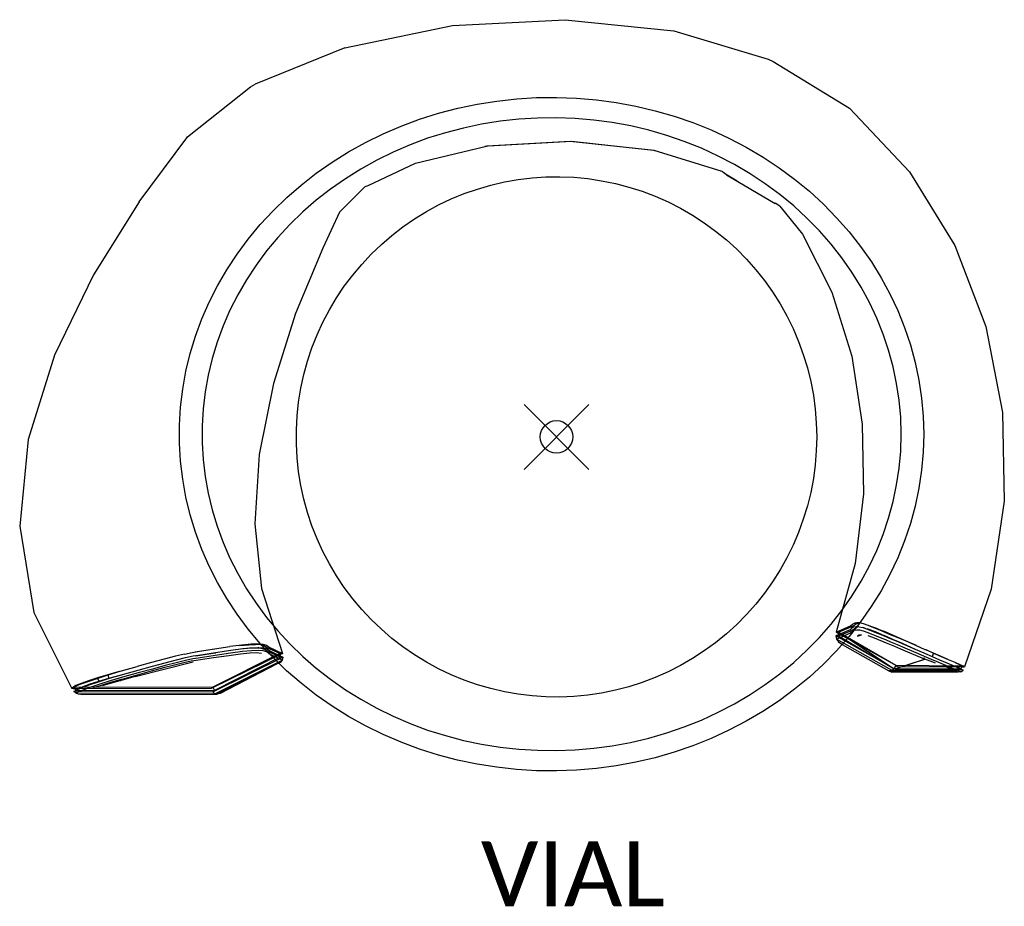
# Model space of a CAD drawing. Header units: feet. Extents: x -16.5 to 13.8, y -14.5 to 12.9.
import ezdxf

# ---------------------------------------------------------------- set-up
doc = ezdxf.new("R2010")
doc.units = ezdxf.units.FT
doc.header["$LTSCALE"] = 100
doc.header["$MEASUREMENT"] = 0
doc.header["$PDMODE"] = 35
doc.header["$PDSIZE"] = 1
doc.layers.add('A-FURN-P-ST', color=2, linetype='Continuous')
doc.layers.add('A-FURN-P-ST-TN', color=2, linetype='Continuous')
doc.styles.add('MtXpl_Calibri', font='calibri.ttf')

msp = doc.modelspace()

# ---------------------------------------------------------------- linework, layer by layer
at = {"layer": 'A-FURN-P-ST', "lineweight": -3}
for p, q in [((-3.202, 12.667), (0.27, 12.85)), ((0.27, 12.85), (3.615, 12.507)), ((-6.521, 11.986), (-3.202, 12.667)), ((3.615, 12.507), (6.517, 11.635)), ((-6.521, 11.986), (-9.282, 10.867)), ((6.67, 11.563), (9.021, 10.128)), ((-11.357, 9.239), (-9.426, 10.778)), ((-2.442, 10.248), (-1.836, 10.345)), ((-1.836, 10.345), (-1.226, 10.412)), ((-1.226, 10.412), (-0.612, 10.449)), ((-0.612, 10.449), (0.003, 10.457)), ((0.003, 10.457), (0.618, 10.434)), ((0.618, 10.434), (1.231, 10.382)), ((1.231, 10.382), (1.839, 10.3)), ((-3.633, 9.967), (-3.042, 10.122)), ((-3.042, 10.122), (-2.442, 10.248)), ((1.839, 10.3), (2.442, 10.189)), ((2.442, 10.189), (3.038, 10.048)), ((3.038, 10.048), (3.624, 9.879)), ((9.021, 10.128), (10.871, 8.167)), ((-4.783, 9.572), (-4.214, 9.784)), ((-4.214, 9.784), (-3.633, 9.967)), ((-1.735, 9.723), (-2.304, 9.632)), ((-1.161, 9.786), (-1.735, 9.723)), ((-0.584, 9.821), (-1.161, 9.786)), ((-0.006, 9.828), (-0.584, 9.821)), ((0.571, 9.807), (-0.006, 9.828)), ((1.146, 9.758), (0.571, 9.807)), ((1.718, 9.681), (1.146, 9.758)), ((3.624, 9.879), (4.199, 9.681)), ((-5.339, 9.334), (-4.783, 9.572)), ((-2.867, 9.514), (-3.422, 9.368)), ((-2.304, 9.632), (-2.867, 9.514)), ((2.285, 9.576), (1.718, 9.681)), ((2.844, 9.444), (2.285, 9.576)), ((3.394, 9.285), (2.844, 9.444)), ((4.199, 9.681), (4.762, 9.456)), ((4.762, 9.456), (5.31, 9.204)), ((-12.849, 7.243), (-11.378, 9.21)), ((-11.378, 9.21), (-11.357, 9.239)), ((-5.88, 9.068), (-5.339, 9.334)), ((-3.968, 9.196), (-4.503, 8.997)), ((-3.422, 9.368), (-3.968, 9.196)), ((0.422, 9.096), (-2.149, 8.95)), ((-2.099, 8.962), (0.463, 9.111)), ((3.004, 8.818), (0.422, 9.096)), ((0.463, 9.111), (2.984, 8.833)), ((3.935, 9.1), (3.394, 9.285)), ((4.464, 8.888), (3.935, 9.1)), ((5.31, 9.204), (5.843, 8.925)), ((-6.404, 8.777), (-5.88, 9.068)), ((-4.503, 8.997), (-5.025, 8.773)), ((-4.342, 8.436), (-2.151, 8.95)), ((-2.149, 8.95), (-2.209, 8.946)), ((-2.15, 8.95), (-2.099, 8.962)), ((2.984, 8.833), (3.009, 8.825)), ((3.004, 8.818), (3.004, 8.818)), ((5.097, 8.171), (3.004, 8.818)), ((4.979, 8.651), (4.464, 8.888)), ((5.843, 8.925), (6.359, 8.621)), ((-6.911, 8.46), (-6.404, 8.777)), ((-5.533, 8.523), (-6.026, 8.25)), ((-5.025, 8.773), (-5.533, 8.523)), ((5.479, 8.389), (4.979, 8.651)), ((6.359, 8.621), (6.856, 8.292)), ((-7.397, 8.12), (-6.911, 8.46)), ((-6.026, 8.25), (-6.501, 7.952)), ((-5.795, 7.741), (-4.342, 8.436)), ((5.964, 8.104), (5.479, 8.389)), ((6.856, 8.292), (7.332, 7.94)), ((-7.863, 7.756), (-7.397, 8.12)), ((-6.501, 7.952), (-6.959, 7.632)), ((-1.603, 7.851), (-1.179, 7.925)), ((-1.179, 7.925), (-0.752, 7.977)), ((-0.752, 7.977), (-0.323, 8.006)), ((-0.323, 8.006), (0.108, 8.012)), ((0.108, 8.012), (0.537, 7.995)), ((0.537, 7.995), (0.966, 7.954)), ((0.966, 7.954), (1.391, 7.891)), ((1.391, 7.891), (1.813, 7.805)), ((5.054, 8.179), (5.054, 8.179)), ((5.122, 8.164), (5.097, 8.171)), ((5.209, 8.107), (5.564, 7.883)), ((5.24, 8.075), (5.209, 8.107)), ((5.247, 8.087), (5.24, 8.074)), ((5.24, 8.074), (6.733, 7.193)), ((6.43, 7.795), (5.964, 8.104)), ((7.332, 7.94), (7.787, 7.565)), ((10.871, 8.167), (12.269, 5.897)), ((-8.307, 7.37), (-7.863, 7.756)), ((-6.959, 7.632), (-7.397, 7.291)), ((-5.892, 7.71), (-5.795, 7.741)), ((-2.841, 7.492), (-2.435, 7.634)), ((-2.435, 7.634), (-2.022, 7.753)), ((-2.022, 7.753), (-1.603, 7.851)), ((1.813, 7.805), (2.229, 7.696)), ((2.229, 7.696), (2.639, 7.565)), ((6.878, 7.464), (6.43, 7.795)), ((-8.728, 6.963), (-8.307, 7.37)), ((-7.397, 7.291), (-7.813, 6.928)), ((-3.628, 7.144), (-3.239, 7.329)), ((-3.239, 7.329), (-2.841, 7.492)), ((2.639, 7.565), (3.041, 7.413)), ((3.041, 7.413), (3.435, 7.239)), ((7.306, 7.112), (6.878, 7.464)), ((7.787, 7.565), (8.219, 7.168)), ((-12.849, 7.243), (-14.26, 4.987)), ((-4.006, 6.939), (-3.628, 7.144)), ((3.435, 7.239), (3.819, 7.044)), ((3.819, 7.044), (4.191, 6.829)), ((6.874, 7.109), (6.732, 7.197)), ((7.712, 6.739), (7.306, 7.112)), ((8.219, 7.168), (8.627, 6.751)), ((-9.123, 6.537), (-8.728, 6.963)), ((-7.813, 6.928), (-8.208, 6.546)), ((-6.68, 6.922), (-7.191, 5.816)), ((-4.727, 6.47), (-4.373, 6.714)), ((-4.373, 6.714), (-4.006, 6.939)), ((4.191, 6.829), (4.552, 6.594)), ((8.095, 6.348), (7.712, 6.739)), ((8.627, 6.751), (9.01, 6.315)), ((-9.493, 6.091), (-9.123, 6.537)), ((-8.208, 6.546), (-8.58, 6.145)), ((-5.068, 6.207), (-4.727, 6.47)), ((4.552, 6.594), (4.899, 6.34)), ((-9.835, 5.629), (-9.493, 6.091)), ((-8.58, 6.145), (-8.927, 5.727)), ((-5.393, 5.926), (-5.068, 6.207)), ((4.899, 6.34), (5.232, 6.068)), ((5.232, 6.068), (5.551, 5.779)), ((7.579, 6.245), (8.483, 4.456)), ((8.454, 5.938), (8.095, 6.348)), ((9.01, 6.315), (9.366, 5.861)), ((-7.191, 5.816), (-8.036, 3.8)), ((-5.704, 5.628), (-5.393, 5.926)), ((5.551, 5.779), (5.853, 5.472)), ((8.789, 5.511), (8.454, 5.938)), ((9.366, 5.861), (9.695, 5.39)), ((12.269, 5.897), (13.222, 3.398)), ((-10.15, 5.15), (-9.835, 5.629)), ((-8.927, 5.727), (-9.249, 5.292)), ((-5.998, 5.313), (-5.704, 5.628)), ((5.853, 5.472), (6.138, 5.15)), ((9.098, 5.069), (8.789, 5.511)), ((-9.249, 5.292), (-9.544, 4.842)), ((-6.274, 4.984), (-5.998, 5.313)), ((9.695, 5.39), (9.995, 4.904)), ((-14.26, 4.987), (-15.452, 2.521)), ((-10.436, 4.657), (-10.15, 5.15)), ((-6.533, 4.64), (-6.274, 4.984)), ((6.138, 5.15), (6.406, 4.814)), ((9.38, 4.612), (9.098, 5.069)), ((9.995, 4.904), (10.267, 4.404)), ((-10.692, 4.15), (-10.436, 4.657)), ((-9.544, 4.842), (-9.813, 4.379)), ((-6.772, 4.282), (-6.533, 4.64)), ((6.406, 4.814), (6.655, 4.463)), ((9.635, 4.143), (9.38, 4.612)), ((-9.813, 4.379), (-10.054, 3.903)), ((-6.992, 3.913), (-6.772, 4.282)), ((6.655, 4.463), (6.885, 4.099)), ((8.483, 4.456), (9.091, 2.484)), ((10.267, 4.404), (10.508, 3.891)), ((-10.918, 3.632), (-10.692, 4.15)), ((6.885, 4.099), (7.095, 3.724)), ((9.862, 3.661), (9.635, 4.143)), ((-10.054, 3.903), (-10.266, 3.417)), ((-8.036, 3.8), (-8.716, 1.644)), ((-7.192, 3.532), (-6.992, 3.913)), ((7.095, 3.724), (7.284, 3.337)), ((10.059, 3.169), (9.862, 3.661)), ((10.508, 3.891), (10.718, 3.368)), ((-11.113, 3.104), (-10.918, 3.632)), ((-10.266, 3.417), (-10.449, 2.92)), ((-7.371, 3.141), (-7.192, 3.532)), ((7.284, 3.337), (7.453, 2.942)), ((10.718, 3.368), (10.897, 2.835)), ((13.222, 3.398), (13.731, 0.748)), ((-11.277, 2.567), (-11.113, 3.104)), ((-7.529, 2.74), (-7.371, 3.141)), ((10.228, 2.669), (10.059, 3.169)), ((-10.449, 2.92), (-10.602, 2.416)), ((-7.666, 2.332), (-7.529, 2.74)), ((7.453, 2.942), (7.6, 2.537)), ((10.897, 2.835), (11.044, 2.294)), ((-15.452, 2.521), (-16.263, -0.083)), ((-11.408, 2.022), (-11.277, 2.567)), ((7.6, 2.537), (7.725, 2.126)), ((9.091, 2.484), (9.413, 0.39)), ((10.366, 2.161), (10.228, 2.669)), ((-10.602, 2.416), (-10.726, 1.904)), ((-7.78, 1.918), (-7.666, 2.332)), ((7.725, 2.126), (7.828, 1.708)), ((10.474, 1.647), (10.366, 2.161)), ((11.044, 2.294), (11.159, 1.747)), ((-11.506, 1.473), (-11.408, 2.022)), ((-10.726, 1.904), (-10.818, 1.388)), ((-7.871, 1.497), (-7.78, 1.918)), ((-8.716, 1.644), (-9.152, -0.547)), ((7.828, 1.708), (7.909, 1.285)), ((10.551, 1.128), (10.474, 1.647)), ((11.159, 1.747), (11.242, 1.195)), ((-11.572, 0.919), (-11.506, 1.473)), ((-10.818, 1.388), (-10.88, 0.868)), ((-7.94, 1.073), (-7.871, 1.497)), ((7.909, 1.285), (7.966, 0.859)), ((-11.606, 0.362), (-11.572, 0.919)), ((-7.987, 0.645), (-7.94, 1.073)), ((10.598, 0.606), (10.551, 1.128)), ((11.242, 1.195), (11.291, 0.64)), ((-10.88, 0.868), (-10.911, 0.345)), ((-8.01, 0.215), (-7.987, 0.645)), ((7.966, 0.859), (8.001, 0.43)), ((10.613, 0.083), (10.598, 0.606)), ((11.291, 0.64), (11.308, 0.083)), ((13.731, 0.748), (13.789, -1.976)), ((-11.606, -0.195), (-11.606, 0.362)), ((-10.911, 0.345), (-10.911, -0.178)), ((8.001, 0.43), (8.013, 0)), ((9.413, 0.39), (9.449, -1.759)), ((-8.01, -0.215), (-8.01, 0.215)), ((10.598, -0.44), (10.613, 0.083)), ((11.308, 0.083), (11.291, -0.474)), ((-16.263, -0.083), (-16.528, -2.749)), ((-11.573, -0.751), (-11.606, -0.195)), ((-10.911, -0.178), (-10.88, -0.701)), ((-7.987, -0.645), (-8.01, -0.215)), ((8.013, 0), (8.001, -0.43)), ((-9.152, -0.547), (-9.286, -2.675)), ((8.001, -0.43), (7.966, -0.859)), ((10.551, -0.961), (10.598, -0.44)), ((11.291, -0.474), (11.242, -1.029)), ((-11.507, -1.305), (-11.573, -0.751)), ((-10.88, -0.701), (-10.818, -1.221)), ((-7.94, -1.073), (-7.987, -0.645)), ((7.966, -0.859), (7.909, -1.285)), ((-7.871, -1.497), (-7.94, -1.073)), ((10.474, -1.48), (10.551, -0.961)), ((11.242, -1.029), (11.159, -1.581)), ((-11.408, -1.855), (-11.507, -1.305)), ((-10.818, -1.221), (-10.726, -1.738)), ((-7.78, -1.918), (-7.871, -1.497)), ((7.909, -1.285), (7.828, -1.708)), ((10.366, -1.994), (10.474, -1.48)), ((-10.726, -1.738), (-10.602, -2.249)), ((7.828, -1.708), (7.725, -2.126)), ((9.449, -1.759), (9.193, -3.902)), ((11.159, -1.581), (11.044, -2.129)), ((-11.277, -2.399), (-11.408, -1.855)), ((-7.666, -2.332), (-7.78, -1.918)), ((10.228, -2.502), (10.366, -1.994)), ((13.789, -1.976), (13.382, -4.694)), ((-11.114, -2.936), (-11.277, -2.399)), ((-10.602, -2.249), (-10.449, -2.753)), ((-7.529, -2.74), (-7.666, -2.332)), ((7.725, -2.126), (7.6, -2.537)), ((11.044, -2.129), (10.897, -2.67)), ((-9.286, -2.675), (-9.078, -4.672)), ((7.6, -2.537), (7.453, -2.942)), ((10.059, -3.003), (10.228, -2.502)), ((10.897, -2.67), (10.718, -3.202)), ((-16.528, -2.749), (-16.092, -5.404)), ((-10.919, -3.464), (-11.114, -2.936)), ((-10.449, -2.753), (-10.266, -3.25)), ((-7.371, -3.141), (-7.529, -2.74)), ((7.453, -2.942), (7.284, -3.337)), ((9.862, -3.495), (10.059, -3.003)), ((-10.266, -3.25), (-10.054, -3.737)), ((-7.192, -3.532), (-7.371, -3.141)), ((10.718, -3.202), (10.507, -3.726)), ((-10.693, -3.983), (-10.919, -3.464)), ((-6.992, -3.913), (-7.192, -3.532)), ((7.284, -3.337), (7.095, -3.724)), ((9.635, -3.976), (9.862, -3.495)), ((-10.054, -3.737), (-9.813, -4.212)), ((-6.772, -4.282), (-6.992, -3.913)), ((7.095, -3.724), (6.885, -4.099)), ((9.193, -3.902), (8.614, -6.016)), ((10.507, -3.726), (10.266, -4.238)), ((-10.437, -4.489), (-10.693, -3.983)), ((-9.813, -4.212), (-9.545, -4.676)), ((6.885, -4.099), (6.655, -4.463)), ((9.38, -4.446), (9.635, -3.976)), ((10.266, -4.238), (9.995, -4.738)), ((-10.151, -4.982), (-10.437, -4.489)), ((-6.533, -4.64), (-6.772, -4.282)), ((6.655, -4.463), (6.406, -4.814)), ((9.098, -4.902), (9.38, -4.446)), ((-9.545, -4.676), (-9.249, -5.125)), ((-9.078, -4.672), (-8.44, -6.668)), ((-6.274, -4.984), (-6.533, -4.64)), ((6.406, -4.814), (6.138, -5.15)), ((9.995, -4.738), (9.694, -5.225)), ((13.382, -4.694), (12.567, -7.082)), ((-9.836, -5.461), (-10.151, -4.982)), ((-9.249, -5.125), (-8.927, -5.56)), ((-5.998, -5.313), (-6.274, -4.984)), ((6.138, -5.15), (5.853, -5.472)), ((8.789, -5.345), (9.098, -4.902)), ((-16.092, -5.404), (-14.927, -7.749)), ((-5.704, -5.628), (-5.998, -5.313)), ((8.454, -5.771), (8.789, -5.345)), ((9.694, -5.225), (9.365, -5.695)), ((-9.493, -5.924), (-9.836, -5.461)), ((-8.927, -5.56), (-8.58, -5.978)), ((-5.393, -5.926), (-5.704, -5.628)), ((5.853, -5.472), (5.55, -5.779)), ((9.339, -5.729), (9.009, -6.149)), ((9.118, -5.77), (9.179, -5.737)), ((9.25, -5.724), (9.179, -5.737)), ((9.179, -5.737), (9.256, -5.752)), ((9.256, -5.752), (9.195, -5.784)), ((9.334, -5.732), (9.25, -5.724)), ((9.256, -5.752), (9.327, -5.739)), ((9.34, -5.732), (9.334, -5.732)), ((9.365, -5.695), (9.339, -5.729)), ((9.454, -5.76), (9.34, -5.732)), ((-9.124, -6.369), (-9.493, -5.924)), ((-8.58, -5.978), (-8.208, -6.379)), ((-5.068, -6.207), (-5.393, -5.926)), ((5.55, -5.779), (5.232, -6.068)), ((8.095, -6.181), (8.454, -5.771)), ((9.039, -5.939), (8.599, -6.131)), ((8.614, -6.016), (9.058, -5.823)), ((8.614, -6.016), (10.445, -7.036)), ((8.697, -6.019), (8.614, -6.016)), ((8.624, -6.232), (9.058, -6.04)), ((8.685, -6.13), (9.116, -5.951)), ((8.697, -6.019), (8.685, -6.13)), ((9.135, -5.835), (8.697, -6.019)), ((8.697, -6.019), (10.445, -7.036)), ((8.758, -6.06), (10.401, -7.141)), ((9.097, -5.886), (9.039, -5.939)), ((9.058, -5.823), (9.118, -5.77)), ((9.058, -6.04), (9.115, -5.986)), ((9.157, -5.852), (9.097, -5.886)), ((9.115, -5.986), (9.158, -5.961)), ((9.116, -5.951), (9.174, -5.899)), ((9.195, -5.784), (9.135, -5.835)), ((9.157, -5.852), (9.228, -5.84)), ((9.234, -5.867), (9.157, -5.852)), ((9.158, -5.961), (9.174, -5.953)), ((9.174, -5.899), (9.234, -5.867)), ((9.174, -5.953), (9.244, -5.94)), ((9.228, -5.84), (9.255, -5.842)), ((9.305, -5.854), (9.234, -5.867)), ((9.244, -5.94), (9.333, -5.947)), ((9.255, -5.842), (9.317, -5.847)), ((9.317, -5.847), (9.431, -5.875)), ((9.317, -5.847), (9.317, -5.847)), ((9.333, -5.947), (9.447, -5.975)), ((9.431, -5.875), (9.432, -5.876)), ((9.508, -5.891), (9.432, -5.872)), ((9.432, -5.876), (9.574, -5.924)), ((9.447, -5.975), (9.59, -6.024)), ((9.598, -5.809), (9.454, -5.76)), ((9.508, -5.891), (9.508, -5.891)), ((9.574, -5.924), (9.751, -5.993)), ((9.651, -5.939), (9.577, -5.914)), ((9.59, -6.024), (9.766, -6.092)), ((9.775, -5.878), (9.598, -5.809)), ((9.601, -5.8), (9.674, -5.825)), ((9.827, -6.008), (9.651, -5.939)), ((9.674, -5.825), (9.851, -5.894)), ((9.751, -5.993), (9.932, -6.067)), ((9.956, -5.953), (9.775, -5.878)), ((10.008, -6.084), (9.827, -6.008)), ((9.851, -5.894), (10.032, -5.969)), ((10.025, -5.982), (9.956, -5.953)), ((10.032, -5.969), (9.956, -5.953)), ((10.144, -6.033), (10.025, -5.982)), ((10.1, -5.998), (10.032, -5.969)), ((10.216, -6.049), (10.1, -5.998)), ((10.308, -6.103), (10.144, -6.033)), ((10.377, -6.118), (10.216, -6.049)), ((-4.727, -6.47), (-5.068, -6.207)), ((4.899, -6.34), (4.552, -6.594)), ((5.232, -6.068), (4.899, -6.34)), ((7.712, -6.573), (8.095, -6.181)), ((8.599, -6.131), (8.685, -6.13)), ((10.464, -7.18), (8.599, -6.131)), ((8.599, -6.131), (8.624, -6.232)), ((8.624, -6.232), (8.686, -6.317)), ((10.406, -7.235), (8.624, -6.232)), ((9.009, -6.149), (8.626, -6.586)), ((8.685, -6.13), (10.401, -7.141)), ((8.686, -6.317), (8.788, -6.386)), ((9.265, -6.141), (9.393, -6.095)), ((9.323, -6.108), (9.265, -6.141)), ((9.393, -6.095), (9.323, -6.108)), ((9.738, -6.179), (9.595, -6.13)), ((9.914, -6.248), (9.738, -6.179)), ((9.766, -6.092), (9.947, -6.167)), ((10.093, -6.322), (9.914, -6.248)), ((9.932, -6.067), (9.933, -6.068)), ((10, -6.096), (9.932, -6.067)), ((9.933, -6.068), (10.008, -6.084)), ((9.947, -6.167), (10.014, -6.196)), ((10.117, -6.146), (10, -6.096)), ((10.008, -6.084), (10.075, -6.112)), ((10.014, -6.196), (10.128, -6.245)), ((10.075, -6.112), (10.189, -6.162)), ((10.158, -6.35), (10.093, -6.322)), ((10.28, -6.216), (10.117, -6.146)), ((10.128, -6.245), (10.288, -6.313)), ((10.266, -6.396), (10.158, -6.35)), ((10.189, -6.162), (10.348, -6.231)), ((10.485, -6.303), (10.28, -6.216)), ((10.288, -6.313), (10.489, -6.398)), ((10.516, -6.192), (10.308, -6.103)), ((10.348, -6.231), (10.547, -6.317)), ((10.578, -6.206), (10.377, -6.118)), ((10.728, -6.408), (10.485, -6.303)), ((10.762, -6.297), (10.516, -6.192)), ((10.547, -6.317), (10.781, -6.42)), ((10.815, -6.31), (10.578, -6.206)), ((11.043, -6.418), (10.762, -6.297)), ((11.085, -6.427), (10.815, -6.31)), ((-11.449, -6.688), (-11.222, -6.638)), ((-11.222, -6.638), (-11.057, -6.609)), ((-10.6, -6.553), (-11.13, -6.63)), ((-11.1, -6.74), (-10.57, -6.663)), ((-11.057, -6.609), (-10.526, -6.532)), ((-11.026, -6.719), (-10.496, -6.642)), ((-8.44, -6.668), (-10.632, -7.75)), ((-10.521, -6.541), (-10.6, -6.553)), ((-10.57, -6.663), (-10.494, -6.651)), ((-10.526, -6.532), (-10.053, -6.461)), ((-10.037, -6.664), (-10.508, -6.734)), ((-10.496, -6.642), (-10.024, -6.571)), ((-9.684, -6.411), (-10.053, -6.461)), ((-9.67, -6.615), (-10.037, -6.664)), ((-10.024, -6.571), (-9.656, -6.522)), ((-9.759, -6.43), (-9.476, -6.4)), ((-9.449, -6.512), (-9.731, -6.541)), ((-9.446, -6.661), (-9.726, -6.69)), ((-9.401, -6.382), (-9.684, -6.411)), ((-9.389, -6.586), (-9.67, -6.615)), ((-9.656, -6.522), (-9.374, -6.493)), ((-9.476, -6.4), (-9.266, -6.391)), ((-9.24, -6.503), (-9.449, -6.512)), ((-9.237, -6.654), (-9.446, -6.661)), ((-9.19, -6.373), (-9.401, -6.382)), ((-9.18, -6.578), (-9.389, -6.586)), ((-9.374, -6.493), (-9.164, -6.485)), ((-9.266, -6.391), (-9.265, -6.391)), ((-9.114, -6.403), (-9.266, -6.391)), ((-9.265, -6.391), (-9.19, -6.373)), ((-9.164, -6.485), (-9.24, -6.503)), ((-9.089, -6.515), (-9.24, -6.503)), ((-9.087, -6.667), (-9.237, -6.654)), ((-9.19, -6.373), (-9.112, -6.38)), ((-9.029, -6.591), (-9.18, -6.578)), ((-9.164, -6.485), (-9.013, -6.498)), ((-9.114, -6.38), (-9.124, -6.369)), ((-8.728, -6.796), (-9.114, -6.38)), ((-9.082, -6.413), (-9.114, -6.403)), ((-9.112, -6.38), (-9.038, -6.386)), ((-8.982, -6.548), (-9.089, -6.515)), ((-9.007, -6.436), (-9.082, -6.413)), ((-9.038, -6.386), (-8.931, -6.419)), ((-8.923, -6.625), (-9.029, -6.591)), ((-9.013, -6.498), (-9.001, -6.501)), ((-8.928, -6.488), (-9.007, -6.436)), ((-9.001, -6.501), (-8.906, -6.531)), ((-8.905, -6.601), (-8.982, -6.548)), ((-8.931, -6.419), (-8.851, -6.473)), ((-8.522, -6.673), (-8.928, -6.488)), ((-8.846, -6.68), (-8.923, -6.625)), ((-8.906, -6.531), (-8.828, -6.585)), ((-8.506, -6.783), (-8.905, -6.601)), ((-8.851, -6.473), (-8.44, -6.668)), ((-8.828, -6.585), (-8.421, -6.78)), ((-8.44, -6.668), (-8.522, -6.673)), ((-8.208, -6.379), (-7.813, -6.761)), ((-4.373, -6.714), (-4.727, -6.47)), ((4.552, -6.594), (4.191, -6.829)), ((7.306, -6.945), (7.712, -6.573)), ((8.626, -6.586), (8.218, -7.003)), ((8.788, -6.386), (8.797, -6.391)), ((8.797, -6.391), (10.235, -7.205)), ((10.415, -6.459), (10.266, -6.396)), ((10.601, -6.538), (10.415, -6.459)), ((10.489, -6.398), (10.726, -6.5)), ((10.819, -6.629), (10.601, -6.538)), ((10.726, -6.5), (10.997, -6.615)), ((11.006, -6.527), (10.728, -6.408)), ((10.781, -6.42), (11.048, -6.536)), ((11.064, -6.731), (10.819, -6.629)), ((10.997, -6.615), (11.301, -6.746)), ((11.317, -6.661), (11.006, -6.527)), ((11.357, -6.554), (11.043, -6.418)), ((11.048, -6.536), (11.05, -6.537)), ((11.085, -6.428), (11.085, -6.427)), ((11.338, -6.67), (11.317, -6.661)), ((11.379, -6.564), (11.357, -6.554)), ((11.615, -6.667), (11.379, -6.564)), ((11.386, -6.559), (11.386, -6.559)), ((11.396, -6.565), (11.386, -6.559)), ((11.613, -6.662), (11.396, -6.565)), ((11.612, -6.666), (11.57, -6.766)), ((11.825, -6.755), (11.613, -6.662)), ((11.853, -6.77), (11.615, -6.667)), ((-11.189, -6.942), (-12.971, -7.393)), ((-12.472, -6.952), (-12.912, -7.073)), ((-12.078, -6.846), (-12.472, -6.952)), ((-12.441, -7.061), (-12.047, -6.956)), ((-11.736, -6.758), (-12.078, -6.846)), ((-11.712, -6.958), (-12.053, -7.046)), ((-12.047, -6.956), (-11.705, -6.867)), ((-11.477, -6.962), (-11.759, -7.031)), ((-11.449, -6.688), (-11.736, -6.758)), ((-11.427, -6.889), (-11.712, -6.958)), ((-11.705, -6.867), (-11.418, -6.798)), ((-11.705, -6.867), (-11.703, -6.867)), ((-11.253, -6.913), (-11.477, -6.962)), ((-11.201, -6.839), (-11.427, -6.889)), ((-11.418, -6.798), (-11.19, -6.748)), ((-11.092, -6.885), (-11.253, -6.913)), ((-11.038, -6.811), (-11.201, -6.839)), ((-11.19, -6.748), (-11.026, -6.719)), ((-10.563, -6.809), (-11.092, -6.885)), ((-10.508, -6.734), (-11.038, -6.811)), ((-10.586, -7.852), (-8.421, -6.78)), ((-8.522, -6.673), (-10.578, -7.707)), ((-10.093, -6.739), (-10.563, -6.809)), ((-8.506, -6.783), (-10.53, -7.81)), ((-10.524, -7.912), (-8.445, -6.874)), ((-9.726, -6.69), (-10.093, -6.739)), ((-8.827, -6.689), (-8.846, -6.68)), ((-8.445, -6.874), (-8.827, -6.689)), ((-8.308, -7.203), (-8.728, -6.796)), ((-8.547, -6.965), (-8.619, -7.002)), ((-8.511, -6.947), (-8.547, -6.965)), ((-8.522, -6.673), (-8.506, -6.783)), ((-8.445, -6.874), (-8.511, -6.947)), ((-8.421, -6.78), (-8.506, -6.783)), ((-8.421, -6.78), (-8.445, -6.874)), ((-7.813, -6.761), (-7.397, -7.124)), ((-4.006, -6.939), (-4.373, -6.714)), ((-3.628, -7.144), (-4.006, -6.939)), ((4.191, -6.829), (3.819, -7.044)), ((6.878, -7.298), (7.306, -6.945)), ((10.235, -7.205), (11.334, -6.842)), ((10.235, -7.205), (11.344, -6.849)), ((11.33, -6.844), (11.064, -6.731)), ((11.301, -6.746), (11.317, -6.752)), ((11.334, -6.842), (11.315, -6.809)), ((11.344, -6.849), (11.315, -6.809)), ((11.317, -6.752), (11.541, -6.847)), ((11.573, -6.772), (11.338, -6.67)), ((11.507, -6.909), (11.338, -6.843)), ((11.668, -6.968), (11.507, -6.909)), ((11.541, -6.847), (11.762, -6.94)), ((11.808, -6.873), (11.573, -6.772)), ((11.762, -6.94), (11.974, -7.031)), ((12.029, -6.969), (11.808, -6.873)), ((12.03, -6.845), (11.825, -6.755)), ((12.075, -6.867), (11.853, -6.77)), ((12.223, -7.054), (12.029, -6.969)), ((12.036, -6.848), (12.03, -6.845)), ((12.271, -6.952), (12.075, -6.867)), ((12.427, -7.021), (12.271, -6.952)), ((12.272, -6.951), (12.427, -7.021)), ((-13.467, -7.226), (-13.818, -7.327)), ((-13.802, -7.33), (-13.43, -7.219)), ((-13.43, -7.219), (-13.389, -7.206)), ((-13.389, -7.206), (-12.912, -7.073)), ((-13.36, -7.317), (-12.881, -7.182)), ((-12.881, -7.27), (-13.36, -7.405)), ((-12.482, -7.22), (-12.912, -7.338)), ((-12.881, -7.182), (-12.441, -7.061)), ((-12.444, -7.151), (-12.881, -7.27)), ((-12.096, -7.117), (-12.482, -7.22)), ((-12.053, -7.046), (-12.444, -7.151)), ((-11.759, -7.031), (-12.096, -7.117)), ((-8.619, -7.002), (-10.446, -7.929)), ((-8.619, -7.002), (-10.351, -7.903)), ((-7.864, -7.589), (-8.308, -7.203)), ((-7.397, -7.124), (-6.959, -7.466)), ((-3.239, -7.329), (-3.628, -7.144)), ((3.435, -7.239), (3.041, -7.413)), ((3.819, -7.044), (3.435, -7.239)), ((8.218, -7.003), (7.786, -7.399)), ((12.227, -7.191), (10.235, -7.205)), ((10.235, -7.205), (12.26, -7.203)), ((10.235, -7.205), (10.329, -7.243)), ((12.365, -7.243), (10.329, -7.243)), ((10.445, -7.036), (10.401, -7.141)), ((10.401, -7.141), (12.442, -7.149)), ((10.464, -7.18), (10.406, -7.235)), ((10.442, -7.042), (10.505, -7.077)), ((10.445, -7.036), (12.492, -7.049)), ((12.518, -7.182), (10.464, -7.18)), ((10.505, -7.077), (12.482, -7.082)), ((12.09, -7.128), (11.911, -7.053)), ((11.974, -7.031), (12.163, -7.112)), ((12.234, -7.189), (12.09, -7.128)), ((12.163, -7.112), (12.314, -7.177)), ((12.379, -7.121), (12.223, -7.054)), ((12.33, -7.229), (12.234, -7.189)), ((12.26, -7.203), (12.327, -7.228)), ((12.314, -7.177), (12.415, -7.22)), ((12.365, -7.243), (12.33, -7.229)), ((12.451, -7.236), (12.365, -7.243)), ((12.379, -7.121), (12.482, -7.166)), ((12.413, -7.133), (12.38, -7.118)), ((12.443, -7.147), (12.413, -7.133)), ((12.415, -7.22), (12.451, -7.236)), ((12.432, -7.023), (12.427, -7.021)), ((12.497, -7.051), (12.432, -7.023)), ((12.447, -7.149), (12.443, -7.147)), ((12.481, -7.079), (12.447, -7.149)), ((12.451, -7.236), (12.518, -7.182)), ((12.496, -7.049), (12.481, -7.079)), ((12.482, -7.082), (12.567, -7.082)), ((12.482, -7.166), (12.518, -7.182)), ((12.532, -7.066), (12.497, -7.051)), ((12.567, -7.082), (12.532, -7.066)), ((-14.693, -7.63), (-14.45, -7.54)), ((-14.411, -7.51), (-14.639, -7.592)), ((-14.45, -7.54), (-14.147, -7.438)), ((-14.133, -7.42), (-14.411, -7.51)), ((-14.394, -7.64), (-14.099, -7.541)), ((-14.356, -7.61), (-14.087, -7.524)), ((-14.147, -7.438), (-13.802, -7.33)), ((-13.818, -7.327), (-14.133, -7.42)), ((-14.133, -7.42), (-14.128, -7.432)), ((-14.128, -7.432), (-14.087, -7.524)), ((-14.099, -7.541), (-13.763, -7.436)), ((-14.087, -7.524), (-13.78, -7.433)), ((-13.74, -7.515), (-14.056, -7.612)), ((-13.734, -7.569), (-14.017, -7.653)), ((-13.818, -7.327), (-13.816, -7.334)), ((-13.816, -7.334), (-13.78, -7.433)), ((-13.78, -7.433), (-13.435, -7.335)), ((-13.763, -7.436), (-13.398, -7.328)), ((-13.449, -7.514), (-13.746, -7.596)), ((-13.39, -7.413), (-13.74, -7.515)), ((-13.407, -7.475), (-13.734, -7.569)), ((-12.974, -7.384), (-13.447, -7.514)), ((-13.447, -7.514), (-13.445, -7.512)), ((-13.444, -7.515), (-13.387, -7.471)), ((-13.435, -7.335), (-13.405, -7.327)), ((-13.387, -7.471), (-13.407, -7.475)), ((-13.405, -7.327), (-13.361, -7.315)), ((-13.398, -7.328), (-13.36, -7.317)), ((-13.36, -7.405), (-13.39, -7.413)), ((-12.912, -7.338), (-13.387, -7.471)), ((-6.959, -7.466), (-6.501, -7.786)), ((-2.841, -7.492), (-3.239, -7.329)), ((-2.435, -7.634), (-2.841, -7.492)), ((2.639, -7.566), (2.229, -7.696)), ((3.041, -7.413), (2.639, -7.566)), ((6.43, -7.628), (6.878, -7.298)), ((7.786, -7.399), (7.331, -7.774)), ((-14.858, -7.702), (-14.927, -7.749)), ((-14.882, -7.761), (-14.927, -7.749)), ((-14.823, -7.761), (-14.882, -7.761)), ((-14.816, -7.721), (-14.862, -7.705)), ((-14.862, -7.705), (-14.796, -7.8)), ((-14.862, -7.844), (-14.793, -7.798)), ((-14.821, -7.859), (-14.862, -7.844)), ((-14.78, -7.899), (-14.862, -7.844)), ((-14.858, -7.702), (-14.693, -7.63)), ((-14.796, -7.66), (-14.858, -7.702)), ((-10.632, -7.75), (-14.823, -7.761)), ((-10.586, -7.852), (-14.821, -7.859)), ((-10.578, -7.707), (-14.816, -7.721)), ((-14.639, -7.592), (-14.796, -7.66)), ((-14.79, -7.803), (-14.796, -7.8)), ((-14.793, -7.798), (-14.631, -7.728)), ((-14.793, -7.798), (-14.731, -7.756)), ((-14.754, -7.818), (-14.79, -7.803)), ((-14.713, -7.854), (-14.78, -7.899)), ((-10.53, -7.81), (-14.754, -7.818)), ((-14.731, -7.756), (-14.577, -7.69)), ((-14.558, -7.787), (-14.713, -7.854)), ((-14.631, -7.728), (-14.394, -7.64)), ((-14.577, -7.69), (-14.356, -7.61)), ((-14.333, -7.704), (-14.558, -7.787)), ((-14.056, -7.612), (-14.333, -7.704)), ((-14.017, -7.653), (-14.266, -7.733)), ((-13.746, -7.596), (-13.984, -7.663)), ((-10.524, -7.912), (-10.586, -7.852)), ((-10.578, -7.707), (-10.53, -7.81)), ((-7.398, -7.952), (-7.864, -7.589)), ((-6.501, -7.786), (-6.026, -8.083)), ((-2.022, -7.753), (-2.435, -7.634)), ((-1.603, -7.851), (-2.022, -7.753)), ((-1.179, -7.925), (-1.603, -7.851)), ((1.813, -7.805), (1.391, -7.891)), ((2.229, -7.696), (1.813, -7.805)), ((5.964, -7.937), (6.43, -7.628)), ((7.331, -7.774), (6.855, -8.126)), ((-14.742, -7.914), (-14.78, -7.899)), ((-14.742, -7.914), (-10.524, -7.912)), ((-14.742, -7.914), (-14.647, -7.929)), ((-14.647, -7.929), (-10.446, -7.929)), ((-10.524, -7.912), (-10.446, -7.929)), ((-10.351, -7.903), (-10.446, -7.929)), ((-6.912, -8.293), (-7.398, -7.952)), ((-6.026, -8.083), (-5.533, -8.357)), ((-0.752, -7.977), (-1.179, -7.925)), ((-0.323, -8.006), (-0.752, -7.977)), ((0.108, -8.012), (-0.323, -8.006)), ((0.537, -7.995), (0.108, -8.012)), ((0.966, -7.954), (0.537, -7.995)), ((1.391, -7.891), (0.966, -7.954)), ((5.479, -8.223), (5.964, -7.937)), ((6.855, -8.126), (6.358, -8.455)), ((-6.405, -8.609), (-6.912, -8.293)), ((-5.533, -8.357), (-5.025, -8.606)), ((4.464, -8.721), (4.979, -8.484)), ((4.979, -8.484), (5.479, -8.223)), ((6.358, -8.455), (5.842, -8.759)), ((-5.881, -8.901), (-6.405, -8.609)), ((-5.025, -8.606), (-4.503, -8.83)), ((3.935, -8.933), (4.464, -8.721)), ((5.842, -8.759), (5.309, -9.037)), ((-5.34, -9.166), (-5.881, -8.901)), ((-4.503, -8.83), (-3.968, -9.029)), ((-3.968, -9.029), (-3.422, -9.201)), ((3.394, -9.119), (3.935, -8.933)), ((5.309, -9.037), (4.761, -9.29)), ((-4.784, -9.405), (-5.34, -9.166)), ((-3.422, -9.201), (-2.867, -9.347)), ((-2.867, -9.347), (-2.304, -9.465)), ((2.284, -9.41), (2.844, -9.278)), ((2.844, -9.278), (3.394, -9.119)), ((4.761, -9.29), (4.198, -9.515)), ((-4.215, -9.617), (-4.784, -9.405)), ((-3.634, -9.8), (-4.215, -9.617)), ((-2.304, -9.465), (-1.735, -9.556)), ((-1.735, -9.556), (-1.161, -9.619)), ((-1.161, -9.619), (-0.584, -9.654)), ((-0.584, -9.654), (-0.007, -9.661)), ((-0.007, -9.661), (0.571, -9.64)), ((0.571, -9.64), (1.146, -9.591)), ((1.146, -9.591), (1.718, -9.514)), ((1.718, -9.514), (2.284, -9.41)), ((4.198, -9.515), (3.623, -9.712)), ((-3.043, -9.955), (-3.634, -9.8)), ((-2.444, -10.081), (-3.043, -9.955)), ((3.036, -9.882), (2.441, -10.022)), ((3.623, -9.712), (3.036, -9.882)), ((-1.838, -10.178), (-2.444, -10.081)), ((-1.227, -10.245), (-1.838, -10.178)), ((-0.613, -10.283), (-1.227, -10.245)), ((0.002, -10.29), (-0.613, -10.283)), ((0.617, -10.268), (0.002, -10.29)), ((1.23, -10.215), (0.617, -10.268)), ((1.838, -10.134), (1.23, -10.215)), ((2.441, -10.022), (1.838, -10.134))]:
    msp.add_line(p, q, dxfattribs=at)
at = {"layer": 'A-FURN-P-ST'}
for p, q in [((6.517, 11.635), (6.67, 11.563)), ((-9.426, 10.778), (-9.282, 10.867)), ((5.122, 8.164), (5.209, 8.107)), ((-6.68, 6.922), (-5.892, 7.71)), ((6.874, 7.109), (7.579, 6.245))]:
    msp.add_line(p, q, dxfattribs=at)
at = {"layer": 'A-FURN-P-ST', "lineweight": -3}
msp.add_point((0, 0), dxfattribs=at)

# ---------------------------------------------------------------- texts
at = {"layer": 'A-FURN-P-ST-TN', "style": 'MtXpl_Calibri'}
msp.add_text('VIAL', height=2, dxfattribs=at).set_placement((-2.328, -14.459))

doc.saveas('drawing.dxf')
